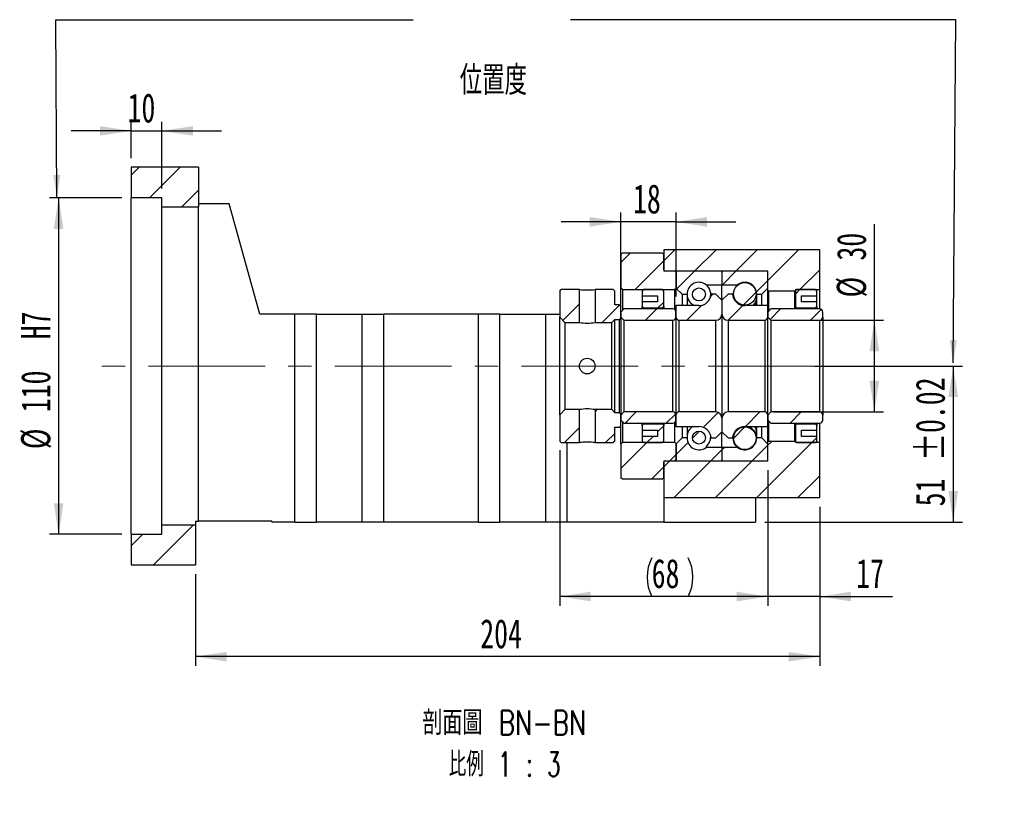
# Model space of a CAD drawing. Header units: millimetres. Extents: x 28 to 287, y 5 to 200.
# Tile 4 of 5: x 180 to 287, y 5 to 92. Entities that reach past the tile are written whole.
import ezdxf

# ---------------------------------------------------------------- set-up
doc = ezdxf.new("R2010")
doc.units = ezdxf.units.MM
doc.linetypes.add('CENTERX2', pattern=[20.32, 12.7, -2.54, 2.54, -2.54])
doc.layers.add('圖層0', color=7, linetype='Continuous')
doc.styles.add('SLDTEXTSTYLE0', font='TXT', dxfattribs={"width": 0.7})
doc.styles.add('SLDTEXTSTYLE4', font='TXT', dxfattribs={"width": 0.7, "bigfont": 'bigfont'})
doc.styles.add('SLDTEXTSTYLE5', font='TXT', dxfattribs={"width": 0.75, "bigfont": 'bigfont'})
doc.styles.add('SLDTEXTSTYLE6', font='TXT', dxfattribs={"width": 0.65625, "bigfont": 'bigfont'})
doc.dimstyles.new('SLDDIMSTYLE3', dxfattribs={"dimtxt": 3.389974, "dimasz": 2.5, "dimexe": 0, "dimexo": 0.0625, "dimgap": 0.847493, "dimtad": 1, "dimlfac": 3, "dimrnd": 1e-09, "dimzin": 12, "dimdsep": 46, "dimtxsty": 'SLDTEXTSTYLE0', "dimsah": 1, "dimcen": 0.09, "dimadec": 0, "dimazin": 3, "dimtfac": 1, "dimtofl": 0, "dimtmove": 0, "dimatfit": 3, "dimfxl": 0, "dimfrac": 2, "dimtolj": 1, "dimtzin": 12, "dimarcsym": 0})
doc.dimstyles.new('SLDDIMSTYLE5', dxfattribs={"dimtxt": 3.389974, "dimasz": 2.5, "dimexe": 0, "dimexo": 0.0625, "dimgap": 0.847493, "dimtad": 1, "dimdec": 1, "dimlfac": 3, "dimrnd": 1e-09, "dimzin": 12, "dimdsep": 46, "dimtxsty": 'SLDTEXTSTYLE0', "dimsah": 1, "dimcen": 0.09, "dimadec": 0, "dimazin": 3, "dimtfac": 1, "dimtdec": 1, "dimtofl": 0, "dimtmove": 0, "dimatfit": 3, "dimfxl": 0, "dimfrac": 2, "dimtolj": 1, "dimtzin": 12, "dimarcsym": 0})
doc.dimstyles.new('SLDDIMSTYLE6', dxfattribs={"dimtxt": 3.389974, "dimasz": 2.5, "dimexe": 0, "dimexo": 0.0625, "dimgap": 0.847493, "dimtad": 1, "dimlfac": 3, "dimrnd": 1e-09, "dimzin": 12, "dimdsep": 46, "dimtxsty": 'SLDTEXTSTYLE0', "dimsah": 1, "dimcen": 0.09, "dimadec": 0, "dimazin": 3, "dimtfac": 1, "dimtmove": 0, "dimatfit": 0, "dimfxl": 0, "dimfrac": 2, "dimtolj": 1, "dimtzin": 12, "dimarcsym": 0})
doc.dimstyles.new('SLDDIMSTYLE7', dxfattribs={"dimtxt": 3.389974, "dimasz": 2.5, "dimexe": 0, "dimexo": 0.0625, "dimgap": 0.847493, "dimtad": 1, "dimlfac": 3, "dimrnd": 1e-09, "dimzin": 12, "dimdsep": 46, "dimtxsty": 'SLDTEXTSTYLE0', "dimsah": 1, "dimcen": 0.09, "dimadec": 0, "dimazin": 3, "dimtol": 1, "dimtp": 0.02, "dimtm": 0.02, "dimtfac": 1, "dimtofl": 0, "dimtmove": 0, "dimatfit": 3, "dimfxl": 0, "dimfrac": 2, "dimtolj": 1, "dimarcsym": 0})

# ---------------------------------------------------------------- blocks, each defined once
blk = doc.blocks.new('_D_12')
at = {"layer": '圖層0', "color": 7}
for p, q in [((190.9, 72.68), (183, 72.68)), ((184, 72.68), (184, 36.01)), ((190.9, 36.01), (183, 36.01))]:
    blk.add_line(p, q, dxfattribs=at)
for points in [[(184, 72.68), (183.48, 69.29), (184.52, 69.29)], [(184, 36.01), (184.52, 39.4), (183.48, 39.4)]]:
    blk.add_solid(points, dxfattribs=at)
at = {"layer": '圖層0', "color": 7, "char_height": 3.175, "attachment_point": 1, "rotation": 90, "style": 'SLDTEXTSTYLE0'}
for s, insert in [('H7', (179.91, 57.26)), ('110', (179.91, 49.32)), ('%%c', (179.91, 45.29))]:
    blk.add_mtext(s, dxfattribs=dict(at, insert=insert))
blk = doc.blocks.new('_D_13')
at = {"layer": '圖層0', "color": 7}
for p, q in [((191.9, 77.01), (191.9, 80.97)), ((195.24, 73.68), (195.24, 80.97)), ((191.9, 79.97), (185.38, 79.97)), ((191.9, 79.97), (195.24, 79.97)), ((195.24, 79.97), (201.75, 79.97))]:
    blk.add_line(p, q, dxfattribs=at)
for points in [[(191.9, 79.97), (188.51, 80.49), (188.51, 79.45)], [(195.24, 79.97), (198.63, 79.45), (198.63, 80.49)]]:
    blk.add_solid(points, dxfattribs=at)
at = {"layer": '圖層0', "color": 7, "insert": (191.51, 84.06), "char_height": 3.175, "attachment_point": 1, "style": 'SLDTEXTSTYLE0'}
blk.add_mtext('10', dxfattribs=at)
blk = doc.blocks.new('_D_14')
at = {"layer": '圖層0', "color": 7}
for p, q in [((266.36, 54.35), (282.43, 54.35)), ((281.43, 54.35), (281.43, 37.35)), ((260.9, 37.35), (282.43, 37.35))]:
    blk.add_line(p, q, dxfattribs=at)
for points in [[(281.43, 54.35), (280.91, 50.96), (281.95, 50.96)], [(281.43, 37.35), (281.95, 40.74), (280.91, 40.74)]]:
    blk.add_solid(points, dxfattribs=at)
at = {"layer": '圖層0', "color": 7, "char_height": 3.175, "attachment_point": 1, "rotation": 90, "style": 'SLDTEXTSTYLE0'}
for s, insert in [('±0.02', (277.34, 44.03)), ('51', (277.34, 39.06))]:
    blk.add_mtext(s, dxfattribs=dict(at, insert=insert))
blk = doc.blocks.new('_D_15')
at = {"layer": '圖層0', "color": 7}
for p, q in [((261.24, 43.01), (261.24, 28.23)), ((266.9, 39.01), (266.9, 28.23)), ((261.24, 29.23), (254.72, 29.23)), ((266.9, 29.23), (261.24, 29.23)), ((266.9, 29.23), (274.83, 29.23))]:
    blk.add_line(p, q, dxfattribs=at)
for points in [[(261.24, 29.23), (257.85, 29.76), (257.85, 28.71)], [(266.9, 29.23), (270.29, 28.71), (270.29, 29.76)]]:
    blk.add_solid(points, dxfattribs=at)
at = {"layer": '圖層0', "color": 7, "insert": (270.86, 33.33), "char_height": 3.175, "attachment_point": 1, "style": 'SLDTEXTSTYLE0'}
blk.add_mtext('17', dxfattribs=at)
blk = doc.blocks.new('_D_16')
at = {"layer": '圖層0', "color": 7}
for p, q in [((266.9, 39.01), (266.9, 21.68)), ((198.9, 31.68), (198.9, 21.68)), ((266.9, 22.68), (198.9, 22.68))]:
    blk.add_line(p, q, dxfattribs=at)
for points in [[(198.9, 22.68), (202.29, 22.16), (202.29, 23.2)], [(266.9, 22.68), (263.51, 23.2), (263.51, 22.16)]]:
    blk.add_solid(points, dxfattribs=at)
at = {"layer": '圖層0', "color": 7, "insert": (229.92, 26.77), "char_height": 3.175, "attachment_point": 1, "style": 'SLDTEXTSTYLE0'}
blk.add_mtext('204', dxfattribs=at)
blk = doc.blocks.new('_D_17')
at = {"layer": '圖層0', "color": 7}
for p, q in [((272.85, 59.35), (272.85, 69.81)), ((261.9, 59.35), (273.85, 59.35)), ((272.85, 49.35), (272.85, 59.35)), ((261.9, 49.35), (273.85, 49.35))]:
    blk.add_line(p, q, dxfattribs=at)
for points in [[(272.85, 59.35), (272.32, 55.96), (273.37, 55.96)], [(272.85, 49.35), (273.37, 52.74), (272.32, 52.74)]]:
    blk.add_solid(points, dxfattribs=at)
at = {"layer": '圖層0', "color": 7, "char_height": 3.175, "attachment_point": 1, "rotation": 90, "style": 'SLDTEXTSTYLE0'}
for s, insert in [('30', (268.75, 65.84)), ('%%c', (268.75, 61.82))]:
    blk.add_mtext(s, dxfattribs=dict(at, insert=insert))
blk = doc.blocks.new('_D_18')
at = {"layer": '圖層0', "color": 7}
for p, q in [((245.24, 61.85), (245.24, 71.06)), ((251.24, 61.93), (251.24, 71.06)), ((245.24, 70.06), (238.72, 70.06)), ((251.24, 70.06), (245.24, 70.06)), ((251.24, 70.06), (257.75, 70.06))]:
    blk.add_line(p, q, dxfattribs=at)
for points in [[(245.24, 70.06), (241.85, 70.58), (241.85, 69.53)], [(251.24, 70.06), (254.63, 69.53), (254.63, 70.58)]]:
    blk.add_solid(points, dxfattribs=at)
at = {"layer": '圖層0', "color": 7, "insert": (246.56, 74.15), "char_height": 3.175, "attachment_point": 1, "style": 'SLDTEXTSTYLE0'}
blk.add_mtext('18', dxfattribs=at)
blk = doc.blocks.new('_D_19')
at = {"layer": '圖層0', "color": 7}
for p, q in [((238.57, 45.18), (238.57, 28.23)), ((261.24, 43.01), (261.24, 28.23)), ((261.24, 29.23), (238.57, 29.23))]:
    blk.add_line(p, q, dxfattribs=at)
for centre, start, end in [((252.83, 31.35), 153.4349, 206.5651), ((248.34, 31.35), 333.4349, 26.5651)]:
    blk.add_arc(centre, 4.73, start, end, dxfattribs=at)
for points in [[(238.57, 29.23), (241.96, 28.71), (241.96, 29.76)], [(261.24, 29.23), (257.85, 29.76), (257.85, 28.71)]]:
    blk.add_solid(points, dxfattribs=at)
at = {"layer": '圖層0', "color": 7, "insert": (248.59, 33.33), "char_height": 3.175, "attachment_point": 1, "style": 'SLDTEXTSTYLE0'}
blk.add_mtext('68', dxfattribs=at)
blk = doc.blocks.new('SW_NOTE_4')
at = {"layer": '圖層0', "color": 0, "char_height": 2.6458, "attachment_point": 2}
for s, insert, style in [('\\M+19655\\M+196CA\\M+19AA4 BN-BN', (10.83, 3.41), 'SLDTEXTSTYLE5'), ('\\M+194E4\\M+197E1 1 : 3', (10.88, -1.12), 'SLDTEXTSTYLE6')]:
    blk.add_mtext(s, dxfattribs=dict(at, insert=insert, style=style))

msp = doc.modelspace()

# ---------------------------------------------------------------- hatches: boundary and pattern name
at = {"linetype": 'Continuous', "lineweight": 18}
h = msp.add_hatch(dxfattribs=at)
h.set_pattern_fill('ANSI31', style=0)
edge = h.paths.add_edge_path(flags=0)
edge.add_line((256.1355, 64.6787), (251.3355, 64.6787))
edge.add_arc((251.3355, 64.5787), 0.1, 90, 180)
edge.add_line((251.2355, 64.5787), (251.2355, 62.8454))
edge.add_line((251.2355, 62.8454), (251.9021, 62.1787))
edge.add_line((251.9021, 62.1787), (252.4421, 62.1787))
edge.add_arc((253.7355, 62.1787), 1.2933, 53.031768, 180, ccw=False)
edge.add_line((254.5132, 63.2121), (256.2355, 63.2121))
edge.add_line((256.2355, 63.2121), (256.2355, 64.5787))
edge.add_arc((256.1355, 64.5787), 0.1, 0, 90)
h = msp.add_hatch(dxfattribs=at)
h.set_pattern_fill('ANSI31', style=0)
edge = h.paths.add_edge_path(flags=0)
edge.add_line((261.2355, 62.8454), (261.2355, 64.5787))
edge.add_arc((261.1355, 64.5787), 0.1, 0, 90)
edge.add_line((261.1355, 64.6787), (256.3355, 64.6787))
edge.add_arc((256.3355, 64.5787), 0.1, 90, 180)
edge.add_line((256.2355, 64.5787), (256.2355, 63.2121))
edge.add_line((256.2355, 63.2121), (257.9577, 63.2121))
edge.add_arc((258.7355, 62.1787), 1.2933, 0, 126.968232, ccw=False)
edge.add_line((260.0288, 62.1787), (260.5688, 62.1787))
edge.add_line((260.5688, 62.1787), (261.2355, 62.8454))
h = msp.add_hatch(dxfattribs=at)
h.set_pattern_fill('ANSI31', style=0)
edge = h.paths.add_edge_path(flags=0)
edge.add_arc((258.7355, 62.2116), 1.237, 0, 360)
h = msp.add_hatch(dxfattribs=at)
h.set_pattern_fill('ANSI31', style=0)
h.paths.add_polyline_path([(238.7355, 62.6787), (238.5688, 62.512), (238.5688, 59.6621), (239.1355, 59.0954), (240.7188, 59.0954), (240.7188, 62.6787)], flags=0)
h = msp.add_hatch(dxfattribs=at)
h.set_pattern_fill('ANSI31', style=0)
h.paths.add_polyline_path([(245.2355, 60.8454), (245.0688, 61.0121), (244.5688, 61.0121), (244.5688, 62.512), (244.4021, 62.6787), (242.4188, 62.6787), (242.4188, 59.0954), (244.2355, 59.0954), (244.5688, 59.4287), (245.0688, 59.4287), (245.2355, 59.5954)], flags=0)
h = msp.add_hatch(dxfattribs=at)
h.set_pattern_fill('ANSI31', style=0)
edge = h.paths.add_edge_path(flags=0)
edge.add_arc((253.7355, 62.1458), 0.7066, 0, 360)
h = msp.add_hatch(dxfattribs=at)
h.set_pattern_fill('ANSI31', style=0)
edge = h.paths.add_edge_path(flags=0)
edge.add_line((256.2355, 60.0121), (256.2355, 61.5121))
edge.add_line((256.2355, 61.5121), (255.5688, 62.1787))
edge.add_line((255.5688, 62.1787), (255.0662, 62.1787))
edge.add_arc((253.7355, 62.2621), 1.3333, 270, 356.416678, ccw=False)
edge.add_line((253.7355, 60.9287), (251.2355, 60.9287))
edge.add_line((251.2355, 60.9287), (251.2355, 59.6787))
edge.add_arc((251.5688, 59.6787), 0.3333, 180, 270)
edge.add_line((251.5688, 59.3454), (255.5688, 59.3454))
edge.add_arc((255.5688, 60.0121), 0.6667, 270, 360)
h = msp.add_hatch(dxfattribs=at)
h.set_pattern_fill('ANSI31', style=0)
edge = h.paths.add_edge_path(flags=0)
edge.add_line((257.4047, 62.1787), (256.9021, 62.1787))
edge.add_line((256.9021, 62.1787), (256.2355, 61.5121))
edge.add_line((256.2355, 61.5121), (256.2355, 60.0121))
edge.add_arc((256.9021, 60.0121), 0.6667, 180, 270)
edge.add_line((256.9021, 59.3454), (260.9021, 59.3454))
edge.add_arc((260.9021, 59.6787), 0.3333, 270, 360)
edge.add_line((261.2355, 59.6787), (261.2355, 60.9287))
edge.add_line((261.2355, 60.9287), (258.7355, 60.9287))
edge.add_arc((258.7355, 62.2621), 1.3333, 183.583322, 270, ccw=False)
h = msp.add_hatch(dxfattribs=at)
h.set_pattern_fill('ANSI31', style=0)
edge = h.paths.add_edge_path(flags=0)
edge.add_line((245.2355, 59.6787), (245.5688, 59.3454))
edge.add_line((245.5688, 59.3454), (250.9021, 59.3454))
edge.add_arc((250.9021, 59.6787), 0.3333, 270, 360)
edge.add_line((251.2355, 59.6787), (251.2355, 60.2287))
edge.add_arc((250.9021, 60.2287), 0.3333, 0, 90)
edge.add_line((250.9021, 60.5621), (245.5688, 60.5621))
edge.add_line((245.5688, 60.5621), (245.2355, 60.2287))
edge.add_line((245.2355, 60.2287), (245.2355, 59.6787))
h = msp.add_hatch(dxfattribs=at)
h.set_pattern_fill('ANSI31', style=0)
edge = h.paths.add_edge_path(flags=0)
edge.add_line((261.2355, 59.6787), (261.5688, 59.3454))
edge.add_line((261.5688, 59.3454), (266.9021, 59.3454))
edge.add_arc((266.9021, 59.6787), 0.3333, 270, 360)
edge.add_line((267.2355, 59.6787), (267.2355, 60.2287))
edge.add_arc((266.9021, 60.2287), 0.3333, 0, 90)
edge.add_line((266.9021, 60.5621), (261.5688, 60.5621))
edge.add_line((261.5688, 60.5621), (261.2355, 60.2287))
edge.add_line((261.2355, 60.2287), (261.2355, 59.6787))
h = msp.add_hatch(dxfattribs=at)
h.set_pattern_fill('ANSI31', style=0)
h.paths.add_polyline_path([(238.5688, 46.1787), (238.7355, 46.0121), (240.7188, 46.0121), (240.7188, 49.5954), (239.1355, 49.5954), (238.5688, 49.0287)], flags=0)
h = msp.add_hatch(dxfattribs=at)
h.set_pattern_fill('ANSI31', style=0)
h.paths.add_polyline_path([(244.4021, 46.0121), (244.5688, 46.1787), (244.5688, 47.6787), (245.0688, 47.6787), (245.2355, 47.8454), (245.2355, 49.0954), (245.0688, 49.2621), (244.5688, 49.2621), (244.2355, 49.5954), (242.4188, 49.5954), (242.4188, 46.0121)], flags=0)
h = msp.add_hatch(dxfattribs=at)
h.set_pattern_fill('ANSI31', style=0)
edge = h.paths.add_edge_path(flags=0)
edge.add_line((245.5688, 49.3454), (245.2355, 49.0121))
edge.add_line((245.2355, 49.0121), (245.2355, 48.462))
edge.add_line((245.2355, 48.462), (245.5688, 48.1287))
edge.add_line((245.5688, 48.1287), (250.9021, 48.1287))
edge.add_arc((250.9021, 48.462), 0.3333, 270, 360)
edge.add_line((251.2355, 48.462), (251.2355, 49.012))
edge.add_arc((250.9021, 49.012), 0.3333, 0, 90)
edge.add_line((250.9021, 49.3454), (245.5688, 49.3454))
h = msp.add_hatch(dxfattribs=at)
h.set_pattern_fill('ANSI31', style=0)
edge = h.paths.add_edge_path(flags=0)
edge.add_line((255.0662, 46.5121), (255.5688, 46.5121))
edge.add_line((255.5688, 46.5121), (256.2355, 47.1787))
edge.add_line((256.2355, 47.1787), (256.2355, 48.6787))
edge.add_arc((255.5688, 48.6787), 0.6667, 0, 90)
edge.add_line((255.5688, 49.3454), (251.5688, 49.3454))
edge.add_arc((251.5688, 49.012), 0.3333, 90, 180)
edge.add_line((251.2355, 49.012), (251.2355, 47.7621))
edge.add_line((251.2355, 47.7621), (253.7355, 47.7621))
edge.add_arc((253.7355, 46.4287), 1.3333, 3.583322, 90, ccw=False)
h = msp.add_hatch(dxfattribs=at)
h.set_pattern_fill('ANSI31', style=0)
edge = h.paths.add_edge_path(flags=0)
edge.add_line((256.2355, 48.6787), (256.2355, 47.1787))
edge.add_line((256.2355, 47.1787), (256.9021, 46.5121))
edge.add_line((256.9021, 46.5121), (257.4047, 46.5121))
edge.add_arc((258.7355, 46.4287), 1.3333, 90, 176.416678, ccw=False)
edge.add_line((258.7355, 47.7621), (261.2355, 47.7621))
edge.add_line((261.2355, 47.7621), (261.2355, 49.012))
edge.add_arc((260.9021, 49.012), 0.3333, 0, 90)
edge.add_line((260.9021, 49.3454), (256.9021, 49.3454))
edge.add_arc((256.9021, 48.6787), 0.6667, 90, 180)
h = msp.add_hatch(dxfattribs=at)
h.set_pattern_fill('ANSI31', style=0)
edge = h.paths.add_edge_path(flags=0)
edge.add_line((261.5688, 49.3454), (261.2355, 49.0121))
edge.add_line((261.2355, 49.0121), (261.2355, 48.462))
edge.add_line((261.2355, 48.462), (261.5688, 48.1287))
edge.add_line((261.5688, 48.1287), (266.9021, 48.1287))
edge.add_arc((266.9021, 48.462), 0.3333, 270, 360)
edge.add_line((267.2355, 48.462), (267.2355, 49.012))
edge.add_arc((266.9021, 49.012), 0.3333, 0, 90)
edge.add_line((266.9021, 49.3454), (261.5688, 49.3454))
h = msp.add_hatch(dxfattribs=at)
h.set_pattern_fill('ANSI31', style=0)
edge = h.paths.add_edge_path(flags=0)
edge.add_arc((253.7355, 46.545), 0.7066, 0, 360)
h = msp.add_hatch(dxfattribs=at)
h.set_pattern_fill('ANSI31', style=0)
edge = h.paths.add_edge_path(flags=0)
edge.add_arc((258.7355, 46.4792), 1.237, 0, 360)
h = msp.add_hatch(dxfattribs=at)
h.set_pattern_fill('ANSI31', style=0)
edge = h.paths.add_edge_path(flags=0)
edge.add_line((251.2355, 45.8454), (251.2355, 44.1121))
edge.add_arc((251.3355, 44.1121), 0.1, 180, 270)
edge.add_line((251.3355, 44.0121), (256.1355, 44.0121))
edge.add_arc((256.1355, 44.1121), 0.1, 270, 360)
edge.add_line((256.2355, 44.1121), (256.2355, 45.4787))
edge.add_line((256.2355, 45.4787), (254.5132, 45.4787))
edge.add_arc((253.7355, 46.5121), 1.2933, 180, 306.968232, ccw=False)
edge.add_line((252.4421, 46.5121), (251.9021, 46.5121))
edge.add_line((251.9021, 46.5121), (251.2355, 45.8454))
h = msp.add_hatch(dxfattribs=at)
h.set_pattern_fill('ANSI31', style=0)
edge = h.paths.add_edge_path(flags=0)
edge.add_line((256.3355, 44.0121), (261.1355, 44.0121))
edge.add_arc((261.1355, 44.1121), 0.1, 270, 360)
edge.add_line((261.2355, 44.1121), (261.2355, 45.8454))
edge.add_line((261.2355, 45.8454), (260.5688, 46.5121))
edge.add_line((260.5688, 46.5121), (260.0288, 46.5121))
edge.add_arc((258.7355, 46.5121), 1.2933, 233.031768, 360, ccw=False)
edge.add_line((257.9577, 45.4787), (256.2355, 45.4787))
edge.add_line((256.2355, 45.4787), (256.2355, 44.1121))
edge.add_arc((256.3355, 44.1121), 0.1, 180, 270)
at = {"layer": '圖層0', "linetype": 'Continuous', "lineweight": 18}
h = msp.add_hatch(dxfattribs=at)
h.set_pattern_fill('ANSI31', color=256, style=0)
h.paths.add_polyline_path([(199.2355, 71.6787), (199.2355, 76.012), (191.9021, 76.012), (191.9021, 72.6787), (195.2355, 72.6787), (195.2355, 71.6787)], flags=0)
h = msp.add_hatch(dxfattribs=at)
h.set_pattern_fill('ANSI31', color=256, style=0)
edge = h.paths.add_edge_path(flags=0)
edge.add_line((245.2355, 62.8454), (245.4021, 62.6787))
edge.add_line((245.4021, 62.6787), (251.1188, 62.6787))
edge.add_line((251.1188, 62.6787), (251.2855, 62.8454))
edge.add_line((251.2855, 62.8454), (251.2855, 64.5121))
edge.add_line((251.2855, 64.5121), (251.1188, 64.6787))
edge.add_line((251.1188, 64.6787), (250.0355, 64.6787))
edge.add_arc((250.0355, 64.812), 0.1333, 180, 270, ccw=False)
edge.add_line((249.9021, 64.812), (249.9021, 66.5121))
edge.add_line((249.9021, 66.5121), (249.7355, 66.6787))
edge.add_line((249.7355, 66.6787), (245.4021, 66.6787))
edge.add_line((245.4021, 66.6787), (245.2355, 66.5121))
edge.add_line((245.2355, 66.5121), (245.2355, 62.8454))
h = msp.add_hatch(dxfattribs=at)
h.set_pattern_fill('ANSI31', color=256, style=0)
h.paths.add_polyline_path([(261.2355, 64.6787), (261.2355, 62.5787), (261.3021, 62.512), (264.1688, 62.512), (264.2355, 62.5787), (264.2355, 62.6787), (266.9021, 62.6787), (266.9021, 67.012), (249.9021, 67.012), (249.9021, 64.6787)], flags=0)
h = msp.add_hatch(dxfattribs=at)
h.set_pattern_fill('ANSI31', color=256, style=0)
edge = h.paths.add_edge_path(flags=0)
edge.add_line((249.2355, 62.0121), (249.2355, 61.3454))
edge.add_line((249.2355, 61.3454), (247.5688, 61.3454))
edge.add_line((247.5688, 61.3454), (247.5688, 60.8454))
edge.add_arc((247.7355, 60.8454), 0.1667, 180, 270)
edge.add_line((247.7355, 60.6787), (249.7355, 60.6787))
edge.add_arc((249.7355, 60.8454), 0.1667, 270, 360)
edge.add_line((249.9021, 60.8454), (249.9021, 62.512))
edge.add_arc((249.7355, 62.512), 0.1667, 0, 90)
edge.add_line((249.7355, 62.6787), (247.7355, 62.6787))
edge.add_arc((247.7355, 62.512), 0.1667, 90, 180)
edge.add_line((247.5688, 62.512), (247.5688, 62.0121))
edge.add_line((247.5688, 62.0121), (249.2355, 62.0121))
h = msp.add_hatch(dxfattribs=at)
h.set_pattern_fill('ANSI31', color=256, style=0)
edge = h.paths.add_edge_path(flags=0)
edge.add_line((266.5688, 60.8454), (266.5688, 61.3454))
edge.add_line((266.5688, 61.3454), (264.9021, 61.3454))
edge.add_line((264.9021, 61.3454), (264.9021, 62.0121))
edge.add_line((264.9021, 62.0121), (266.5688, 62.0121))
edge.add_line((266.5688, 62.0121), (266.5688, 62.512))
edge.add_arc((266.4021, 62.512), 0.1667, 0, 90)
edge.add_line((266.4021, 62.6787), (264.4021, 62.6787))
edge.add_arc((264.4021, 62.512), 0.1667, 90, 180)
edge.add_line((264.2355, 62.512), (264.2355, 60.8454))
edge.add_arc((264.4021, 60.8454), 0.1667, 180, 270)
edge.add_line((264.4021, 60.6787), (266.4021, 60.6787))
edge.add_arc((266.4021, 60.8454), 0.1667, 270, 360)
h = msp.add_hatch(dxfattribs=at)
h.set_pattern_fill('ANSI31', color=256, style=0)
edge = h.paths.add_edge_path(flags=0)
edge.add_line((247.5688, 47.8454), (247.5688, 47.3454))
edge.add_line((247.5688, 47.3454), (249.2355, 47.3454))
edge.add_line((249.2355, 47.3454), (249.2355, 46.6787))
edge.add_line((249.2355, 46.6787), (247.5688, 46.6787))
edge.add_line((247.5688, 46.6787), (247.5688, 46.1787))
edge.add_arc((247.7355, 46.1787), 0.1667, 180, 270)
edge.add_line((247.7355, 46.0121), (249.7355, 46.0121))
edge.add_arc((249.7355, 46.1787), 0.1667, 270, 360)
edge.add_line((249.9021, 46.1787), (249.9021, 47.8454))
edge.add_arc((249.7355, 47.8454), 0.1667, 0, 90)
edge.add_line((249.7355, 48.0121), (247.7355, 48.0121))
edge.add_arc((247.7355, 47.8454), 0.1667, 90, 180)
h = msp.add_hatch(dxfattribs=at)
h.set_pattern_fill('ANSI31', color=256, style=0)
edge = h.paths.add_edge_path(flags=0)
edge.add_line((264.9021, 46.6787), (264.9021, 47.3454))
edge.add_line((264.9021, 47.3454), (266.5688, 47.3454))
edge.add_line((266.5688, 47.3454), (266.5688, 47.8454))
edge.add_arc((266.4021, 47.8454), 0.1667, 0, 90)
edge.add_line((266.4021, 48.0121), (264.4021, 48.0121))
edge.add_arc((264.4021, 47.8454), 0.1667, 90, 180)
edge.add_line((264.2355, 47.8454), (264.2355, 46.1787))
edge.add_arc((264.4021, 46.1787), 0.1667, 180, 270)
edge.add_line((264.4021, 46.0121), (266.4021, 46.0121))
edge.add_arc((266.4021, 46.1787), 0.1667, 270, 360)
edge.add_line((266.5688, 46.1787), (266.5688, 46.6787))
edge.add_line((266.5688, 46.6787), (264.9021, 46.6787))
h = msp.add_hatch(dxfattribs=at)
h.set_pattern_fill('ANSI31', color=256, style=0)
h.paths.add_polyline_path([(261.2355, 46.112), (261.2355, 44.0121), (249.9021, 44.0121), (249.9021, 40.012), (266.9021, 40.012), (266.9021, 46.0121), (264.2355, 46.0121), (264.2355, 46.112), (264.1688, 46.1787), (261.3021, 46.1787)], flags=0)
h = msp.add_hatch(dxfattribs=at)
h.set_pattern_fill('ANSI31', color=256, style=0)
edge = h.paths.add_edge_path(flags=0)
edge.add_line((245.4021, 46.0121), (245.2355, 45.8454))
edge.add_line((245.2355, 45.8454), (245.2355, 42.1787))
edge.add_line((245.2355, 42.1787), (245.4021, 42.0121))
edge.add_line((245.4021, 42.0121), (249.7355, 42.0121))
edge.add_line((249.7355, 42.0121), (249.9021, 42.1787))
edge.add_line((249.9021, 42.1787), (249.9021, 43.8787))
edge.add_arc((250.0355, 43.8787), 0.1333, 90, 180, ccw=False)
edge.add_line((250.0355, 44.0121), (251.1188, 44.0121))
edge.add_line((251.1188, 44.0121), (251.2855, 44.1787))
edge.add_line((251.2855, 44.1787), (251.2855, 45.8454))
edge.add_line((251.2855, 45.8454), (251.1188, 46.0121))
edge.add_line((251.1188, 46.0121), (245.4021, 46.0121))
h = msp.add_hatch(dxfattribs=at)
h.set_pattern_fill('ANSI31', color=256, style=0)
h.paths.add_polyline_path([(198.9021, 32.6787), (198.9021, 37.012), (195.2355, 37.012), (195.2355, 36.0121), (191.9021, 36.0121), (191.9021, 32.6787)], flags=0)

# ---------------------------------------------------------------- linework, layer by layer
at = {"color": 7, "linetype": 'Continuous', "lineweight": 25}
for p, q in [((191.9021, 76.012), (191.9021, 72.6787)), ((199.2355, 76.012), (191.9021, 76.012)), ((199.2355, 76.012), (199.2355, 71.6787)), ((195.2355, 72.6787), (191.9021, 72.6787)), ((191.9021, 36.0121), (191.9021, 72.6787)), ((195.2355, 71.6787), (195.2355, 72.6787)), ((202.5688, 72.012), (199.2355, 72.012)), ((205.9021, 60.0121), (202.5688, 72.012)), ((195.2355, 71.6787), (199.2355, 71.6787)), ((195.2355, 37.012), (195.2355, 71.6787)), ((199.2355, 37.4454), (199.2355, 71.6787)), ((245.2355, 66.5121), (245.4021, 66.6787)), ((245.2355, 66.5121), (245.2355, 62.8454)), ((245.4021, 66.6787), (249.7355, 66.6787)), ((249.7355, 66.6787), (249.9021, 66.5121)), ((249.9021, 67.012), (249.9021, 64.6787)), ((266.9021, 67.012), (249.9021, 67.012)), ((249.9021, 64.812), (249.9021, 66.5121)), ((266.9021, 62.6787), (266.9021, 67.012)), ((261.2355, 64.6787), (249.9021, 64.6787)), ((251.1188, 64.6787), (250.0355, 64.6787)), ((251.1188, 64.6787), (251.2855, 64.5121)), ((251.2355, 64.5787), (251.2355, 62.8454)), ((251.2855, 62.8454), (251.2855, 64.5121)), ((256.1355, 64.6787), (251.3355, 64.6787)), ((256.2355, 64.5787), (256.2355, 63.2121)), ((261.1355, 64.6787), (256.3355, 64.6787)), ((261.2355, 62.5787), (261.2355, 64.6787)), ((261.2355, 62.8454), (261.2355, 64.5787)), ((238.5688, 62.512), (238.7355, 62.6787)), ((238.5688, 62.512), (238.5688, 59.6621)), ((240.7188, 62.6787), (238.7355, 62.6787)), ((240.7188, 59.0954), (240.7188, 62.6787)), ((242.4188, 62.6787), (242.4188, 59.0954)), ((244.4021, 62.6787), (242.4188, 62.6787)), ((244.4021, 62.6787), (244.5688, 62.512)), ((244.5688, 61.0121), (244.5688, 62.512)), ((245.4021, 62.6787), (245.2355, 62.8454)), ((245.2355, 60.8454), (245.2355, 62.8454)), ((245.4021, 62.6787), (251.1188, 62.6787)), ((245.4021, 62.6787), (245.4021, 60.3954)), ((247.5688, 62.512), (247.5688, 62.0121)), ((249.7355, 62.6787), (247.7355, 62.6787)), ((249.9021, 60.8454), (249.9021, 62.512)), ((251.2855, 62.8454), (251.1188, 62.6787)), ((251.1188, 60.482), (251.1188, 62.6787)), ((251.2355, 62.8454), (251.9021, 62.1787)), ((254.5132, 63.2121), (254.5132, 63.1643)), ((254.5132, 63.2121), (256.2355, 63.2121)), ((256.2355, 63.2121), (257.9577, 63.2121)), ((256.2355, 61.5121), (256.2355, 63.2121)), ((257.9577, 63.1735), (257.9577, 63.2121)), ((260.5688, 62.1787), (261.2355, 62.8454)), ((261.3021, 62.512), (261.2355, 62.5787)), ((261.2355, 60.9287), (261.2355, 62.5787)), ((264.1688, 62.512), (261.3021, 62.512)), ((261.3021, 62.512), (261.3021, 60.2954)), ((264.2355, 62.5787), (264.1688, 62.512)), ((264.1688, 60.5621), (264.1688, 62.512)), ((264.2355, 62.6787), (266.9021, 62.6787)), ((264.2355, 62.6787), (264.2355, 62.5787)), ((264.2355, 62.5787), (264.2355, 62.512)), ((264.2355, 62.512), (264.2355, 60.8454)), ((266.4021, 62.6787), (264.4021, 62.6787)), ((266.5688, 62.0121), (266.5688, 62.512)), ((266.9021, 60.5621), (266.9021, 62.6787)), ((247.5688, 62.0121), (249.2355, 62.0121)), ((247.5688, 62.0121), (247.5688, 61.3454)), ((249.2355, 61.3454), (247.5688, 61.3454)), ((247.5688, 61.3454), (247.5688, 60.8454)), ((249.2355, 62.0121), (249.2355, 61.3454)), ((251.9021, 62.1787), (251.9021, 60.9287)), ((251.9021, 62.1787), (252.4421, 62.1787)), ((252.4421, 62.1787), (252.4421, 60.9287)), ((255.5688, 62.1787), (255.0662, 62.1787)), ((256.2355, 61.5121), (255.5688, 62.1787)), ((256.9021, 62.1787), (256.2355, 61.5121)), ((256.2355, 61.5121), (256.2355, 60.0121)), ((257.4047, 62.1787), (256.9021, 62.1787)), ((260.0288, 60.9287), (260.0288, 62.1787)), ((260.0288, 62.1787), (260.5688, 62.1787)), ((260.5688, 60.9287), (260.5688, 62.1787)), ((264.9021, 62.0121), (266.5688, 62.0121)), ((264.9021, 61.3454), (264.9021, 62.0121)), ((266.5688, 61.3454), (264.9021, 61.3454)), ((266.5688, 61.3454), (266.5688, 62.0121)), ((266.5688, 60.8454), (266.5688, 61.3454)), ((245.0688, 61.0121), (244.5688, 61.0121)), ((245.0688, 61.0121), (245.2355, 60.8454)), ((245.2355, 59.5954), (245.2355, 60.8454)), ((245.2355, 60.2287), (245.5688, 60.5621)), ((245.2355, 60.2287), (245.2355, 59.6787)), ((250.9021, 60.5621), (245.5688, 60.5621)), ((247.5688, 60.5621), (247.5688, 60.8454)), ((247.7355, 60.6787), (249.7355, 60.6787)), ((249.9021, 60.8454), (249.9021, 60.5621)), ((253.7355, 60.9287), (251.2355, 60.9287)), ((251.2355, 60.9287), (251.2355, 59.6787)), ((251.2355, 59.6787), (251.2355, 60.2287)), ((261.2355, 60.9287), (258.7355, 60.9287)), ((261.2355, 59.6787), (261.2355, 60.9287)), ((261.2355, 60.2287), (261.5688, 60.5621)), ((261.2355, 60.2287), (261.2355, 59.6787)), ((266.9021, 60.5621), (261.5688, 60.5621)), ((264.2355, 60.5621), (264.2355, 60.8454)), ((264.4021, 60.6787), (266.4021, 60.6787)), ((266.5688, 60.8454), (266.5688, 60.5621)), ((267.2355, 59.6787), (267.2355, 60.2287)), ((209.7355, 60.0121), (205.9021, 60.0121)), ((209.7355, 37.3454), (209.7355, 60.0121)), ((212.0688, 60.0121), (209.7355, 60.0121)), ((212.0688, 37.3454), (212.0688, 60.0121)), ((212.0688, 60.0121), (217.0688, 60.0121)), ((217.0688, 37.3454), (217.0688, 60.0121)), ((217.0688, 60.0121), (219.4021, 60.0121)), ((219.4021, 37.3454), (219.4021, 60.0121)), ((229.7355, 60.0121), (219.4021, 60.0121)), ((229.7355, 37.3454), (229.7355, 60.0121)), ((232.0688, 60.0121), (229.7355, 60.0121)), ((232.0688, 37.3454), (232.0688, 60.0121)), ((232.0688, 60.0121), (237.0688, 60.0121)), ((237.0688, 37.3454), (237.0688, 60.0121)), ((237.0688, 60.0121), (238.5688, 60.0121)), ((239.1355, 59.0954), (238.5688, 59.6621)), ((238.5688, 49.0287), (238.5688, 59.6621)), ((239.1355, 59.0954), (239.1355, 49.5954)), ((239.1355, 59.0954), (240.7188, 59.0954)), ((242.4188, 59.0954), (244.2355, 59.0954)), ((244.5688, 59.4287), (244.2355, 59.0954)), ((244.2355, 49.5954), (244.2355, 59.0954)), ((244.5688, 59.4287), (245.0688, 59.4287)), ((244.5688, 49.2621), (244.5688, 59.4287)), ((245.2355, 59.5954), (245.0688, 59.4287)), ((245.0688, 49.2621), (245.0688, 59.4287)), ((245.5688, 59.3454), (245.2355, 59.6787)), ((245.2355, 59.5954), (245.2355, 49.0954)), ((245.5688, 59.3454), (245.5688, 49.3454)), ((245.5688, 59.3454), (250.9021, 59.3454)), ((250.9021, 49.3454), (250.9021, 59.3454)), ((251.2355, 59.6787), (251.2355, 49.012)), ((251.5688, 49.3454), (251.5688, 59.3454)), ((251.5688, 59.3454), (255.5688, 59.3454)), ((255.5688, 49.3454), (255.5688, 59.3454)), ((256.2355, 60.0121), (256.2355, 48.6787)), ((256.9021, 59.3454), (256.9021, 49.3454)), ((256.9021, 59.3454), (260.9021, 59.3454)), ((260.9021, 59.3454), (260.9021, 49.3454)), ((261.5688, 59.3454), (261.2355, 59.6787)), ((261.2355, 49.012), (261.2355, 59.6787)), ((261.5688, 59.3454), (261.5688, 49.3454)), ((261.5688, 59.3454), (266.9021, 59.3454)), ((266.9021, 49.3454), (266.9021, 59.3454)), ((267.2355, 59.6787), (267.2355, 49.012)), ((238.5688, 49.0287), (239.1355, 49.5954)), ((240.7188, 49.5954), (239.1355, 49.5954)), ((240.7188, 46.0121), (240.7188, 49.5954)), ((244.2355, 49.5954), (242.4188, 49.5954)), ((242.4188, 49.5954), (242.4188, 46.0121)), ((244.2355, 49.5954), (244.5688, 49.2621)), ((245.2355, 49.012), (245.5688, 49.3454)), ((250.9021, 49.3454), (245.5688, 49.3454)), ((255.5688, 49.3454), (251.5688, 49.3454)), ((260.9021, 49.3454), (256.9021, 49.3454)), ((261.2355, 49.012), (261.5688, 49.3454)), ((266.9021, 49.3454), (261.5688, 49.3454)), ((238.5688, 49.0287), (238.5688, 46.1787)), ((245.0688, 49.2621), (244.5688, 49.2621)), ((245.0688, 49.2621), (245.2355, 49.0954)), ((245.2355, 47.8454), (245.2355, 49.0954)), ((245.2355, 49.012), (245.2355, 48.462)), ((245.5688, 48.1287), (245.2355, 48.462)), ((245.4021, 48.2954), (245.4021, 46.0121)), ((251.2355, 48.462), (251.2355, 49.012)), ((251.2355, 49.012), (251.2355, 47.762)), ((256.2355, 48.6787), (256.2355, 47.1787)), ((261.2355, 49.012), (261.2355, 48.462)), ((261.2355, 47.762), (261.2355, 49.012)), ((261.5688, 48.1287), (261.2355, 48.462)), ((261.3021, 48.3954), (261.3021, 46.1787)), ((267.2355, 48.462), (267.2355, 49.012)), ((244.5688, 47.6787), (245.0688, 47.6787)), ((244.5688, 46.1787), (244.5688, 47.6787)), ((245.2355, 47.8454), (245.0688, 47.6787)), ((245.2355, 45.8454), (245.2355, 47.8454)), ((245.5688, 48.1287), (250.9021, 48.1287)), ((247.5688, 47.8454), (247.5688, 48.1287)), ((247.5688, 47.8454), (247.5688, 47.3454)), ((247.5688, 47.3454), (247.5688, 46.6787)), ((247.5688, 47.3454), (249.2355, 47.3454)), ((249.7355, 48.0121), (247.7355, 48.0121)), ((249.2355, 47.3454), (249.2355, 46.6787)), ((249.9021, 48.1287), (249.9021, 47.8454)), ((249.9021, 46.1787), (249.9021, 47.8454)), ((251.1188, 46.0121), (251.1188, 48.2087)), ((251.2355, 47.762), (253.7355, 47.762)), ((251.9021, 47.762), (251.9021, 46.5121)), ((252.4421, 47.762), (252.4421, 46.5121)), ((258.7355, 47.762), (261.2355, 47.762)), ((260.0288, 46.5121), (260.0288, 47.762)), ((260.5688, 46.5121), (260.5688, 47.762)), ((261.2355, 46.112), (261.2355, 47.762)), ((261.5688, 48.1287), (266.9021, 48.1287)), ((264.1688, 46.1787), (264.1688, 48.1287)), ((264.2355, 47.8454), (264.2355, 48.1287)), ((264.2355, 47.8454), (264.2355, 46.1787)), ((266.4021, 48.0121), (264.4021, 48.0121)), ((264.9021, 47.3454), (266.5688, 47.3454)), ((264.9021, 46.6787), (264.9021, 47.3454)), ((266.5688, 48.1287), (266.5688, 47.8454)), ((266.5688, 47.3454), (266.5688, 47.8454)), ((266.5688, 46.6787), (266.5688, 47.3454)), ((266.9021, 46.0121), (266.9021, 48.1287)), ((238.7355, 46.0121), (238.5688, 46.1787)), ((244.5688, 46.1787), (244.4021, 46.0121)), ((249.2355, 46.6787), (247.5688, 46.6787)), ((247.5688, 46.6787), (247.5688, 46.1787)), ((251.9021, 46.5121), (251.2355, 45.8454)), ((252.4421, 46.5121), (251.9021, 46.5121)), ((255.0662, 46.5121), (255.5688, 46.5121)), ((255.5688, 46.5121), (256.2355, 47.1787)), ((256.2355, 45.4787), (256.2355, 47.1787)), ((256.2355, 47.1787), (256.9021, 46.5121)), ((256.9021, 46.5121), (257.4047, 46.5121)), ((260.5688, 46.5121), (260.0288, 46.5121)), ((261.2355, 45.8454), (260.5688, 46.5121)), ((261.2355, 46.112), (261.3021, 46.1787)), ((261.2355, 44.0121), (261.2355, 46.112)), ((261.3021, 46.1787), (264.1688, 46.1787)), ((264.1688, 46.1787), (264.2355, 46.112)), ((264.2355, 46.1787), (264.2355, 46.112)), ((264.2355, 46.112), (264.2355, 46.0121)), ((266.5688, 46.6787), (264.9021, 46.6787)), ((266.5688, 46.1787), (266.5688, 46.6787)), ((238.7355, 46.0121), (240.7188, 46.0121)), ((239.4021, 37.3454), (239.4021, 46.0121)), ((242.4188, 46.0121), (244.4021, 46.0121)), ((245.2355, 45.8454), (245.4021, 46.0121)), ((245.2355, 45.8454), (245.2355, 42.1787)), ((251.1188, 46.0121), (245.4021, 46.0121)), ((247.7355, 46.0121), (249.7355, 46.0121)), ((251.1188, 46.0121), (251.2855, 45.8454)), ((251.2355, 45.8454), (251.2355, 44.1121)), ((251.2855, 44.1787), (251.2855, 45.8454)), ((254.5132, 45.618), (254.5132, 45.4787)), ((256.2355, 45.4787), (254.5132, 45.4787)), ((257.9577, 45.4787), (256.2355, 45.4787)), ((256.2355, 45.4787), (256.2355, 44.1121)), ((257.9577, 45.4787), (257.9577, 45.4795)), ((261.2355, 44.1121), (261.2355, 45.8454)), ((266.9021, 46.0121), (264.2355, 46.0121)), ((264.4021, 46.0121), (266.4021, 46.0121)), ((266.9021, 40.012), (266.9021, 46.0121)), ((249.9021, 44.0121), (249.9021, 40.012)), ((249.9021, 44.0121), (261.2355, 44.0121)), ((250.0355, 44.0121), (251.1188, 44.0121)), ((251.2855, 44.1787), (251.1188, 44.0121)), ((251.3355, 44.0121), (256.1355, 44.0121)), ((256.3355, 44.0121), (261.1355, 44.0121)), ((249.9021, 42.1787), (249.9021, 43.8787)), ((245.4021, 42.0121), (245.2355, 42.1787)), ((249.7355, 42.0121), (245.4021, 42.0121)), ((249.9021, 42.1787), (249.7355, 42.0121)), ((249.9021, 40.012), (266.9021, 40.012)), ((249.9021, 40.012), (249.9021, 37.3454)), ((259.9021, 40.012), (259.9021, 37.3454)), ((195.2355, 36.0121), (195.2355, 37.012)), ((198.9021, 37.012), (195.2355, 37.012)), ((198.9021, 37.4454), (199.2355, 37.4454)), ((198.9021, 37.4454), (198.9021, 37.012)), ((198.9021, 37.012), (198.9021, 32.6787)), ((207.2355, 37.4454), (199.2355, 37.4454)), ((207.2355, 37.4454), (207.2355, 37.3454)), ((209.7355, 37.3454), (207.2355, 37.3454)), ((209.7355, 37.3454), (212.0688, 37.3454)), ((217.0688, 37.3454), (212.0688, 37.3454)), ((219.4021, 37.3454), (217.0688, 37.3454)), ((229.7355, 37.3454), (219.4021, 37.3454)), ((229.7355, 37.3454), (232.0688, 37.3454)), ((237.0688, 37.3454), (232.0688, 37.3454)), ((239.4021, 37.3454), (237.0688, 37.3454)), ((249.9021, 37.3454), (239.4021, 37.3454)), ((249.9021, 37.3454), (259.9021, 37.3454)), ((191.9021, 36.0121), (191.9021, 32.6787)), ((191.9021, 36.0121), (195.2355, 36.0121)), ((191.9021, 32.6787), (198.9021, 32.6787))]:
    msp.add_line(p, q, dxfattribs=at)
at = {"color": 8, "linetype": 'Continuous', "lineweight": 25}
for p, q in [((247.7355, 60.6787), (247.7355, 60.5621)), ((249.7355, 60.5621), (249.7355, 60.6787)), ((264.4021, 60.6787), (264.4021, 60.5621)), ((266.4021, 60.5621), (266.4021, 60.6787)), ((247.7355, 48.1287), (247.7355, 48.0121)), ((249.7355, 48.0121), (249.7355, 48.1287)), ((264.4021, 48.1287), (264.4021, 48.0121)), ((266.4021, 48.0121), (266.4021, 48.1287))]:
    msp.add_line(p, q, dxfattribs=at)
at = {"color": 7, "linetype": 'Continuous', "lineweight": 25, "flags": 128}
for points in [[(257.4987, 62.237), (257.4762, 62.1518), (257.4453, 61.9257)], [(259.9872, 60.9287), (259.8992, 61.1706), (259.8647, 61.2373)], [(257.4667, 46.8386), (257.4762, 46.7933), (257.4793, 46.7799)]]:
    msp.add_lwpolyline(points, dxfattribs=at)
at = {"color": 7, "linetype": 'Continuous', "lineweight": 25}
for centre, radius in [((258.7355, 62.2116), 1.237), ((253.7355, 62.1458), 0.7066), ((241.5688, 54.3454), 0.85), ((253.7355, 46.545), 0.7066), ((258.7355, 46.4792), 1.237)]:
    msp.add_circle(centre, radius, dxfattribs=at)
for centre, radius, start, end in [((250.0355, 64.812), 0.1333, 180, 270), ((251.3355, 64.5787), 0.1, 90, 180), ((256.1355, 64.5787), 0.1, 0, 90), ((256.3355, 64.5787), 0.1, 90, 180), ((261.1355, 64.5787), 0.1, 0, 90), ((253.7355, 62.1787), 1.2933, 53.031768, 180), ((258.7355, 62.1787), 1.2933, 0, 126.968232), ((241.5688, 70.9894), 8.354, 264.160214, 275.839786), ((247.7355, 62.512), 0.1667, 90, 180), ((249.7355, 62.512), 0.1667, 0, 90), ((253.7355, 62.1458), 1.2917, 341.363597, 50.737224), ((264.4021, 62.512), 0.1667, 90, 180), ((266.4021, 62.512), 0.1667, 0, 90), ((253.7355, 62.1458), 1.2917, 178.6077, 250.434354), ((253.7355, 61.3056), 1.2917, 161.019152, 196.96301), ((253.7355, 62.2621), 1.3333, 270, 356.416678), ((258.7355, 62.2621), 1.3333, 183.583322, 270), ((258.7355, 61.8644), 1.2917, 313.583705, 1.489183), ((247.7355, 60.8454), 0.1667, 180, 270), ((249.7355, 60.8454), 0.1667, 270, 0), ((250.9021, 60.2287), 0.3333, 0, 90), ((264.4021, 60.8454), 0.1667, 180, 270), ((266.4021, 60.8454), 0.1667, 270, 0), ((266.9021, 60.2287), 0.3333, 0, 90), ((241.5688, 63.8054), 4.7861, 259.770144, 280.229856), ((250.9021, 59.6787), 0.3333, 270, 0), ((251.5688, 59.6787), 0.3333, 180, 270), ((255.5688, 60.0121), 0.6667, 270, 0), ((256.9021, 60.0121), 0.6667, 180, 270), ((260.9021, 59.6787), 0.3333, 270, 0), ((266.9021, 59.6787), 0.3333, 270, 0), ((241.5688, 44.8855), 4.786, 79.769864, 100.230136), ((250.9021, 49.012), 0.3333, 0, 90), ((251.5688, 49.012), 0.3333, 90, 180), ((255.5688, 48.6787), 0.6667, 360, 90), ((256.9021, 48.6787), 0.6667, 90, 180), ((260.9021, 49.012), 0.3333, 0, 90), ((266.9021, 49.012), 0.3333, 0, 90), ((250.9021, 48.462), 0.3333, 270, 0), ((266.9021, 48.462), 0.3333, 270, 0), ((247.7355, 47.8454), 0.1667, 90, 180), ((249.7355, 47.8454), 0.1667, 0, 90), ((253.7355, 46.6456), 1.2917, 120.189597, 181.42497), ((253.7355, 47.6749), 1.2917, 176.131181, 203.481122), ((253.7355, 46.4287), 1.3333, 3.583322, 90), ((258.7355, 46.4287), 1.3333, 90, 176.416678), ((258.7355, 46.4792), 1.2917, 124.938996, 230.219634), ((258.7355, 46.4792), 1.2917, 358.628031, 83.315949), ((258.7355, 47.0807), 1.2917, 358.405588, 31.836498), ((264.4021, 47.8454), 0.1667, 90, 180), ((266.4021, 47.8454), 0.1667, 0, 90), ((247.7355, 46.1787), 0.1667, 180, 270), ((249.7355, 46.1787), 0.1667, 270, 0), ((253.7355, 46.5121), 1.2933, 180, 306.968232), ((253.7355, 46.6456), 1.2917, 307.828244, 6.389632), ((258.7355, 46.5121), 1.2933, 233.031768, 360), ((264.4021, 46.1787), 0.1667, 180, 270), ((266.4021, 46.1787), 0.1667, 270, 0), ((241.5688, 37.7012), 8.3542, 84.160322, 95.839678), ((250.0355, 43.8787), 0.1333, 90, 180), ((251.3355, 44.1121), 0.1, 180, 270), ((256.1355, 44.1121), 0.1, 270, 360), ((256.3355, 44.1121), 0.1, 180, 270), ((261.1355, 44.1121), 0.1, 270, 0)]:
    msp.add_arc(centre, radius, start, end, dxfattribs=at)
at = {"layer": '圖層0', "color": 7}
for p, q in [((183.8182, 72.6787), (183.7031, 92.0859)), ((183.7031, 92.0859), (222.6235, 92.0859)), ((281.6993, 92.0859), (239.7481, 92.0859)), ((281.4203, 54.6883), (281.6993, 92.0859))]:
    msp.add_line(p, q, dxfattribs=at)
at = {"layer": '圖層0', "color": 7, "linetype": 'CENTERX2', "lineweight": 18}
msp.add_line((267.4378, 54.3454), (187.8735, 54.3454), dxfattribs=at)
at = {"layer": '圖層0', "color": 7}
for points in [[(183.8182, 72.6787), (184.188, 75.181), (183.4188, 75.1764)], [(281.4203, 54.6883), (281.8235, 57.1853), (281.0543, 57.1911)]]:
    msp.add_solid(points, dxfattribs=at)

# ---------------------------------------------------------------- block references
at = {"layer": '圖層0'}
msp.add_blockref('SW_NOTE_4', (221.7034, 13.3959), dxfattribs=at)

# ---------------------------------------------------------------- texts
at = {"layer": '圖層0', "color": 7, "insert": (227.6874, 87.0651), "char_height": 3.175, "attachment_point": 1, "style": 'SLDTEXTSTYLE4'}
msp.add_mtext('\\M+188CA\\M+19275\\M+19378', dxfattribs=at)

# ---------------------------------------------------------------- dimensions: what is measured, and where the dimension line sits
at = {"layer": '圖層0', "color": 7}
for base, p1, p2, dimstyle, picture, middle in [((195.2355, 79.9711), (191.9021, 76.012), (195.2355, 72.6787), 'SLDDIMSTYLE6', '_D_13', (193.4978, 79.9711)), ((245.2355, 70.0556), (251.2355, 60.9287), (245.2355, 60.8454), 'SLDDIMSTYLE6', '_D_18', (248.5485, 70.0556)), ((261.2355, 29.2344), (266.9021, 40.012), (261.2355, 44.0121), 'SLDDIMSTYLE6', '_D_15', (272.8463, 29.2344)), ((198.9021, 22.6787), (266.9021, 40.012), (198.9021, 32.6787), 'SLDDIMSTYLE3', '_D_16', (232.9021, 22.6787))]:
    dim = msp.add_linear_dim(base=base, p1=p1, p2=p2, dimstyle=dimstyle, dxfattribs=at)
    dim.commit()
    dim.dimension.update_dxf_attribs({"geometry": picture, "text_midpoint": middle, "dimtype": 160})
for base, p1, p2, text, dimstyle, picture, middle in [((184.0002, 36.0121), (191.9021, 72.6787), (191.9021, 36.0121), '%%c<>  H7', 'SLDDIMSTYLE5', '_D_12', (184.0002, 53.8134)), ((272.8463, 59.3454), (260.9021, 49.3454), (260.9021, 59.3454), '%%c<>', 'SLDDIMSTYLE3', '_D_17', (272.8463, 65.8133))]:
    dim = msp.add_linear_dim(base=base, p1=p1, p2=p2, angle=90, text=text, dimstyle=dimstyle, dxfattribs=at)
    dim.commit()
    dim.dimension.update_dxf_attribs({"geometry": picture, "text_midpoint": middle, "dimtype": 160})
dim = msp.add_linear_dim(base=(281.432, 37.3454), p1=(265.3571, 54.3454), p2=(259.9021, 37.3454), angle=90, dimstyle='SLDDIMSTYLE7', dxfattribs=at)
dim.commit()
dim.dimension.update_dxf_attribs({"geometry": '_D_14', "text_midpoint": (281.432, 46.1498), "dimtype": 160})
dim = msp.add_linear_dim(base=(238.5688, 29.2344), p1=(261.2355, 44.0121), p2=(238.5688, 46.1787), text='(<>)', dimstyle='SLDDIMSTYLE3', dxfattribs=at)
dim.commit()
dim.dimension.update_dxf_attribs({"geometry": '_D_19', "text_midpoint": (250.5818, 29.2344), "dimtype": 160})

doc.saveas('drawing.dxf')
